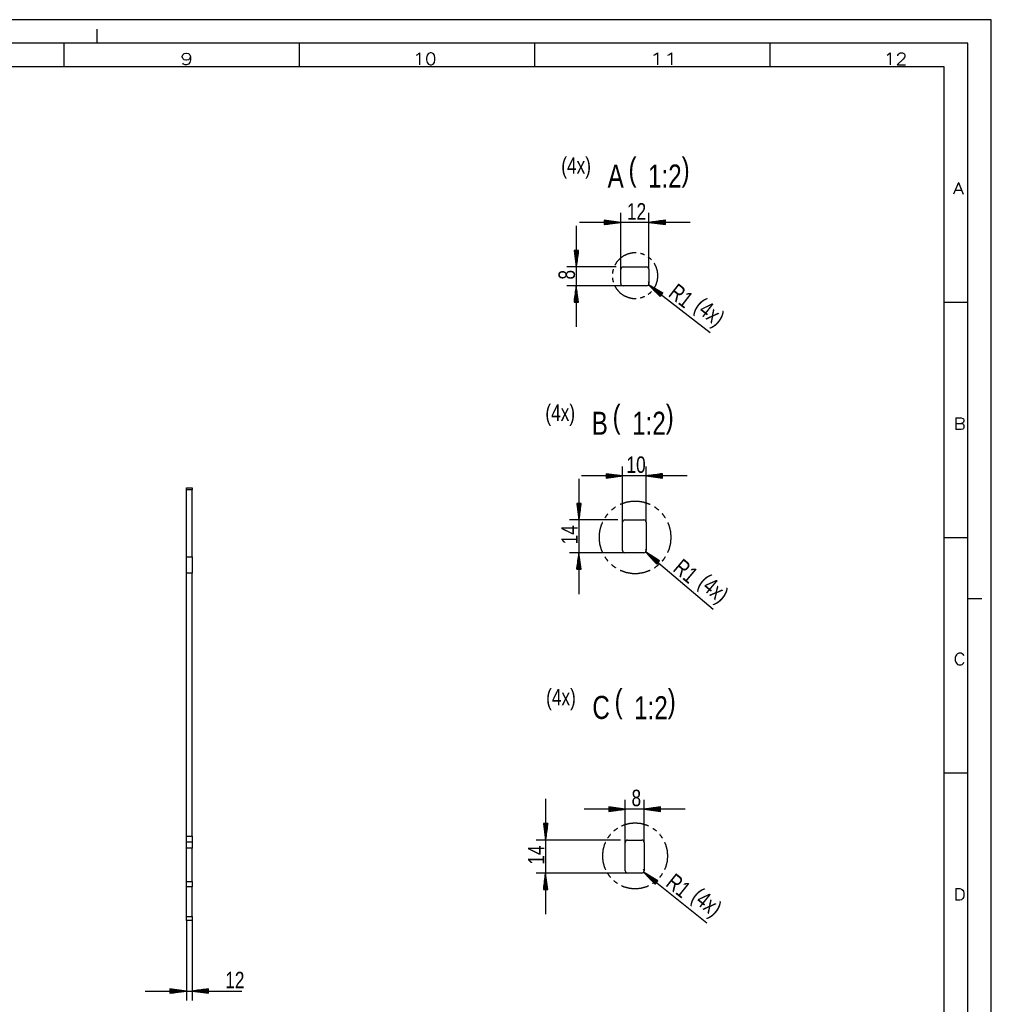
# Model space of a CAD drawing. Header units: millimetres. Extents: x -3 to 594, y -3 to 420.
# Tile 5 of 5: x 388 to 594, y 211 to 420. Entities that reach past the tile are written whole.
import ezdxf

# ---------------------------------------------------------------- set-up
doc = ezdxf.new("R2010")
doc.units = ezdxf.units.MM
doc.layers.add('1', color=7, linetype='Continuous')
doc.styles.add('SEACAD_Arial', font='arial.ttf', dxfattribs={"width": 0.75})
doc.styles.add('SEACAD_simplex_shx', font='simplex.shx', dxfattribs={"width": 0.587})

msp = doc.modelspace()

# ---------------------------------------------------------------- linework, layer by layer
at = {"layer": '1', "color": 7, "linetype": 'Continuous'}
for p, q in [((594, 420), (0, 420)), ((594, 0), (594, 420)), ((404, 415), (404, 418)), ((589, 415), (5, 415)), ((397, 410), (397, 415)), ((447, 410), (447, 415)), ((497, 410), (497, 415)), ((547, 410), (547, 415)), ((589, 5), (589, 415)), ((584, 410), (10, 410)), ((584, 10), (584, 410)), ((515.25, 366.97), (515.25, 378.94)), ((521.25, 366.97), (521.25, 378.94)), ((530, 376.94), (506.5, 376.94)), ((515.25, 376.94), (511.75, 377.4)), ((511.75, 377.4), (511.75, 376.48)), ((511.75, 377.4), (511.78, 377.4)), ((511.75, 377.4), (511.78, 377.4)), ((511.75, 377.35), (512.16, 377.35)), ((511.75, 377.3), (512.55, 377.3)), ((511.75, 377.24), (512.93, 377.24)), ((511.75, 377.19), (513.32, 377.19)), ((511.75, 377.14), (513.71, 377.14)), ((511.75, 377.09), (514.09, 377.09)), ((511.75, 377.04), (514.48, 377.04)), ((511.75, 376.99), (514.86, 376.99)), ((511.75, 376.48), (515.25, 376.94)), ((511.75, 376.94), (515.25, 376.94)), ((511.75, 376.94), (515.25, 376.94)), ((511.75, 376.89), (514.86, 376.89)), ((511.75, 376.84), (514.48, 376.84)), ((511.75, 376.79), (514.09, 376.79)), ((511.75, 376.74), (513.71, 376.74)), ((511.75, 376.69), (513.32, 376.69)), ((511.75, 376.64), (512.93, 376.64)), ((511.75, 376.58), (512.55, 376.58)), ((511.75, 376.53), (512.16, 376.53)), ((524.75, 377.4), (521.25, 376.94)), ((521.25, 376.94), (524.75, 376.48)), ((524.75, 376.94), (521.25, 376.94)), ((524.75, 376.94), (521.25, 376.94)), ((524.75, 376.99), (521.63, 376.99)), ((524.75, 376.89), (521.63, 376.89)), ((524.75, 377.04), (522.02, 377.04)), ((524.75, 376.84), (522.02, 376.84)), ((524.75, 377.09), (522.41, 377.09)), ((524.75, 376.79), (522.41, 376.79)), ((524.75, 377.14), (522.79, 377.14)), ((524.75, 376.74), (522.79, 376.74)), ((524.75, 377.19), (523.18, 377.19)), ((524.75, 376.69), (523.18, 376.69)), ((524.75, 377.24), (523.56, 377.24)), ((524.75, 376.64), (523.56, 376.64)), ((524.75, 377.3), (523.95, 377.3)), ((524.75, 376.58), (523.95, 376.58)), ((524.75, 377.35), (524.34, 377.35)), ((524.75, 376.53), (524.34, 376.53)), ((524.75, 377.4), (524.72, 377.4)), ((524.75, 377.4), (524.72, 377.4)), ((524.75, 376.48), (524.75, 377.4)), ((505.81, 376.22), (505.81, 354.72)), ((511.75, 376.48), (511.78, 376.48)), ((511.75, 376.48), (511.78, 376.48)), ((524.75, 376.48), (524.72, 376.48)), ((524.75, 376.48), (524.72, 376.48)), ((506.27, 370.97), (505.35, 370.97)), ((505.35, 370.97), (505.81, 367.47)), ((505.35, 370.97), (505.35, 370.95)), ((505.35, 370.97), (505.35, 370.95)), ((505.4, 370.97), (505.4, 370.56)), ((505.45, 370.97), (505.45, 370.18)), ((505.51, 370.97), (505.51, 369.79)), ((505.56, 370.97), (505.56, 369.4)), ((505.61, 370.97), (505.61, 369.02)), ((505.66, 370.97), (505.66, 368.63)), ((505.71, 370.97), (505.71, 368.25)), ((505.76, 370.97), (505.76, 367.86)), ((505.81, 367.47), (506.27, 370.97)), ((505.81, 370.97), (505.81, 367.47)), ((505.81, 370.97), (505.81, 367.47)), ((505.86, 370.97), (505.86, 367.86)), ((505.91, 370.97), (505.91, 368.25)), ((505.96, 370.97), (505.96, 368.63)), ((506.01, 370.97), (506.01, 369.02)), ((506.06, 370.97), (506.06, 369.4)), ((506.11, 370.97), (506.11, 369.79)), ((506.17, 370.97), (506.17, 370.18)), ((506.22, 370.97), (506.22, 370.56)), ((506.27, 370.97), (506.27, 370.95)), ((506.27, 370.97), (506.27, 370.95)), ((514.25, 367.47), (503.81, 367.47)), ((515.25, 363.97), (515.25, 366.97)), ((515.75, 367.47), (520.75, 367.47)), ((521.25, 366.97), (521.25, 363.97)), ((515.75, 363.47), (503.81, 363.47)), ((505.81, 363.47), (505.35, 359.97)), ((505.61, 359.97), (505.61, 361.93)), ((505.66, 359.97), (505.66, 362.32)), ((505.71, 359.97), (505.71, 362.7)), ((505.76, 359.97), (505.76, 363.09)), ((506.27, 359.97), (505.81, 363.47)), ((505.81, 359.97), (505.81, 363.47)), ((505.81, 359.97), (505.81, 363.47)), ((505.86, 359.97), (505.86, 363.09)), ((505.91, 359.97), (505.91, 362.7)), ((505.96, 359.97), (505.96, 362.32)), ((506.01, 359.97), (506.01, 361.93)), ((520.75, 363.47), (515.75, 363.47)), ((521.14, 363.67), (534.23, 353.53)), ((521.14, 363.67), (523.63, 361.16)), ((524.19, 361.89), (521.14, 363.67)), ((523.91, 361.52), (521.14, 363.67)), ((523.91, 361.52), (521.14, 363.67)), ((523.88, 361.48), (521.42, 363.39)), ((523.94, 361.56), (521.48, 363.47)), ((523.85, 361.44), (521.69, 363.11)), ((523.97, 361.6), (521.82, 363.28)), ((523.82, 361.4), (521.97, 362.84)), ((524, 361.64), (522.15, 363.08)), ((523.79, 361.36), (522.24, 362.56)), ((524.03, 361.68), (522.49, 362.88)), ((523.75, 361.32), (522.51, 362.29)), ((523.72, 361.28), (522.79, 362.01)), ((524.07, 361.72), (522.82, 362.69)), ((524.1, 361.76), (523.16, 362.49)), ((524.13, 361.8), (523.5, 362.29)), ((523.63, 361.16), (524.19, 361.89)), ((524.16, 361.85), (523.83, 362.1)), ((524.19, 361.89), (524.17, 361.9)), ((524.19, 361.89), (524.17, 361.9)), ((505.35, 359.97), (505.35, 360)), ((505.35, 359.97), (505.35, 360)), ((505.35, 359.97), (506.27, 359.97)), ((505.4, 359.97), (505.4, 360.39)), ((505.45, 359.97), (505.45, 360.77)), ((505.51, 359.97), (505.51, 361.16)), ((505.56, 359.97), (505.56, 361.54)), ((506.06, 359.97), (506.06, 361.54)), ((506.11, 359.97), (506.11, 361.16)), ((506.17, 359.97), (506.17, 360.77)), ((506.22, 359.97), (506.22, 360.39)), ((506.27, 359.97), (506.27, 360)), ((506.27, 359.97), (506.27, 360)), ((523.69, 361.24), (523.06, 361.73)), ((523.66, 361.2), (523.33, 361.46)), ((523.63, 361.16), (523.61, 361.18)), ((523.63, 361.16), (523.61, 361.18)), ((584, 360), (589, 360)), ((515.65, 313.24), (515.65, 325.09)), ((520.65, 313.24), (520.65, 325.09)), ((506.36, 322.49), (506.36, 297.99)), ((529.4, 323.09), (506.9, 323.09)), ((515.65, 323.09), (512.15, 323.55)), ((512.15, 323.55), (512.15, 322.63)), ((512.15, 323.55), (512.17, 323.55)), ((512.15, 323.55), (512.17, 323.55)), ((512.15, 323.49), (512.56, 323.49)), ((512.15, 323.44), (512.95, 323.44)), ((512.15, 323.39), (513.33, 323.39)), ((512.15, 323.34), (513.72, 323.34)), ((512.15, 323.29), (514.1, 323.29)), ((512.15, 323.24), (514.49, 323.24)), ((512.15, 323.19), (514.88, 323.19)), ((512.15, 323.14), (515.26, 323.14)), ((512.15, 322.63), (515.65, 323.09)), ((512.15, 323.09), (515.65, 323.09)), ((512.15, 323.09), (515.65, 323.09)), ((512.15, 323.04), (515.26, 323.04)), ((512.15, 322.99), (514.88, 322.99)), ((512.15, 322.94), (514.49, 322.94)), ((512.15, 322.89), (514.1, 322.89)), ((512.15, 322.83), (513.72, 322.83)), ((512.15, 322.78), (513.33, 322.78)), ((512.15, 322.73), (512.95, 322.73)), ((512.15, 322.68), (512.56, 322.68)), ((512.15, 322.63), (512.17, 322.63)), ((512.15, 322.63), (512.17, 322.63)), ((524.15, 323.55), (520.65, 323.09)), ((520.65, 323.09), (524.15, 322.63)), ((524.15, 323.09), (520.65, 323.09)), ((524.15, 323.09), (520.65, 323.09)), ((524.15, 323.14), (521.03, 323.14)), ((524.15, 323.04), (521.03, 323.04)), ((524.15, 323.19), (521.42, 323.19)), ((524.15, 322.99), (521.42, 322.99)), ((524.15, 323.24), (521.8, 323.24)), ((524.15, 322.94), (521.8, 322.94)), ((524.15, 323.29), (522.19, 323.29)), ((524.15, 322.89), (522.19, 322.89)), ((524.15, 323.34), (522.58, 323.34)), ((524.15, 322.83), (522.58, 322.83)), ((524.15, 323.39), (522.96, 323.39)), ((524.15, 322.78), (522.96, 322.78)), ((524.15, 323.44), (523.35, 323.44)), ((524.15, 322.73), (523.35, 322.73)), ((524.15, 323.49), (523.73, 323.49)), ((524.15, 322.68), (523.73, 322.68)), ((524.15, 323.55), (524.12, 323.55)), ((524.15, 323.55), (524.12, 323.55)), ((524.15, 322.63), (524.12, 322.63)), ((524.15, 322.63), (524.12, 322.63)), ((524.15, 322.63), (524.15, 323.55)), ((422.96, 320.54), (424.16, 320.54)), ((422.96, 320.12), (422.96, 320.54)), ((424.16, 320.12), (422.96, 320.12)), ((422.96, 305.88), (422.96, 320.12)), ((424.16, 320.54), (424.16, 320.12)), ((424.16, 305.88), (424.16, 320.12)), ((506.82, 317.24), (505.9, 317.24)), ((505.9, 317.24), (506.36, 313.74)), ((505.9, 317.24), (505.9, 317.21)), ((505.9, 317.24), (505.9, 317.21)), ((505.95, 317.24), (505.95, 316.83)), ((506, 317.24), (506, 316.44)), ((506.05, 317.24), (506.05, 316.06)), ((506.1, 317.24), (506.1, 315.67)), ((506.16, 317.24), (506.16, 315.29)), ((506.21, 317.24), (506.21, 314.9)), ((506.26, 317.24), (506.26, 314.51)), ((506.31, 317.24), (506.31, 314.13)), ((506.36, 313.74), (506.82, 317.24)), ((506.36, 317.24), (506.36, 313.74)), ((506.36, 317.24), (506.36, 313.74)), ((506.41, 317.24), (506.41, 314.13)), ((506.46, 317.24), (506.46, 314.51)), ((506.51, 317.24), (506.51, 314.9)), ((506.56, 317.24), (506.56, 315.29)), ((506.61, 317.24), (506.61, 315.67)), ((506.66, 317.24), (506.66, 316.06)), ((506.71, 317.24), (506.71, 316.44)), ((506.76, 317.24), (506.76, 316.83)), ((506.82, 317.24), (506.82, 317.21)), ((506.82, 317.24), (506.82, 317.21)), ((514.65, 313.74), (504.36, 313.74)), ((515.65, 307.24), (515.65, 313.24)), ((516.15, 313.74), (520.15, 313.74)), ((520.65, 313.24), (520.65, 307.24)), ((584, 310), (589, 310)), ((422.96, 305.88), (424.16, 305.88)), ((516.15, 306.74), (504.36, 306.74)), ((506.36, 306.74), (505.9, 303.24)), ((506.21, 303.24), (506.21, 305.58)), ((506.26, 303.24), (506.26, 305.97)), ((506.31, 303.24), (506.31, 306.36)), ((506.82, 303.24), (506.36, 306.74)), ((506.36, 303.24), (506.36, 306.74)), ((506.36, 303.24), (506.36, 306.74)), ((506.41, 303.24), (506.41, 306.36)), ((506.46, 303.24), (506.46, 305.97)), ((506.51, 303.24), (506.51, 305.58)), ((520.15, 306.74), (516.15, 306.74)), ((520.53, 306.92), (534.89, 294.78)), ((520.53, 306.92), (522.9, 304.31)), ((523.5, 305.01), (520.53, 306.92)), ((523.2, 304.66), (520.53, 306.92)), ((523.2, 304.66), (520.53, 306.92)), ((523.17, 304.62), (520.79, 306.63)), ((523.23, 304.7), (520.86, 306.71)), ((523.14, 304.58), (521.05, 306.34)), ((523.27, 304.74), (521.18, 306.5)), ((523.1, 304.54), (521.31, 306.06)), ((523.3, 304.78), (521.51, 306.29)), ((523.07, 304.5), (521.58, 305.77)), ((523.33, 304.81), (521.84, 306.08)), ((523.04, 304.47), (521.84, 305.48)), ((523.37, 304.85), (522.17, 305.87)), ((523.4, 304.89), (522.49, 305.66)), ((523.43, 304.93), (522.82, 305.45)), ((505.95, 303.24), (505.95, 303.65)), ((506, 303.24), (506, 304.04)), ((506.05, 303.24), (506.05, 304.43)), ((506.1, 303.24), (506.1, 304.81)), ((506.16, 303.24), (506.16, 305.2)), ((506.56, 303.24), (506.56, 305.2)), ((506.61, 303.24), (506.61, 304.81)), ((506.66, 303.24), (506.66, 304.43)), ((506.71, 303.24), (506.71, 304.04)), ((506.76, 303.24), (506.76, 303.65)), ((523, 304.43), (522.1, 305.19)), ((522.97, 304.39), (522.36, 304.9)), ((522.94, 304.35), (522.62, 304.62)), ((522.91, 304.31), (522.89, 304.33)), ((522.91, 304.31), (522.89, 304.33)), ((522.9, 304.31), (523.5, 305.01)), ((523.46, 304.97), (523.15, 305.24)), ((523.5, 305.01), (523.48, 305.03)), ((523.5, 305.01), (523.48, 305.03)), ((424.16, 302.41), (422.96, 302.41)), ((422.96, 246.51), (422.96, 302.41)), ((424.16, 246.51), (424.16, 302.41)), ((505.9, 303.24), (505.9, 303.27)), ((505.9, 303.24), (505.9, 303.27)), ((505.9, 303.24), (506.82, 303.24)), ((506.82, 303.24), (506.82, 303.27)), ((506.82, 303.24), (506.82, 303.27)), ((589, 297), (592, 297)), ((584, 260), (589, 260)), ((499.28, 254.45), (499.28, 229.95)), ((516.2, 245.2), (516.2, 254.27)), ((520.2, 245.2), (520.2, 254.27)), ((528.95, 252.27), (507.45, 252.27)), ((516.2, 252.27), (512.7, 252.74)), ((512.7, 252.74), (512.7, 251.81)), ((512.7, 252.73), (512.72, 252.73)), ((512.7, 252.73), (512.72, 252.73)), ((512.7, 252.68), (513.11, 252.68)), ((512.7, 252.63), (513.49, 252.63)), ((512.7, 252.58), (513.88, 252.58)), ((512.7, 252.53), (514.27, 252.53)), ((512.7, 252.48), (514.65, 252.48)), ((512.7, 252.43), (515.04, 252.43)), ((512.7, 252.38), (515.42, 252.38)), ((512.7, 252.33), (515.81, 252.33)), ((512.7, 251.81), (516.2, 252.27)), ((512.7, 252.27), (516.2, 252.27)), ((512.7, 252.27), (516.2, 252.27)), ((512.7, 252.22), (515.81, 252.22)), ((512.7, 252.17), (515.42, 252.17)), ((512.7, 252.12), (515.04, 252.12)), ((512.7, 252.07), (514.65, 252.07)), ((512.7, 252.02), (514.27, 252.02)), ((512.7, 251.97), (513.88, 251.97)), ((512.7, 251.92), (513.49, 251.92)), ((512.7, 251.87), (513.11, 251.87)), ((512.7, 251.82), (512.72, 251.82)), ((512.7, 251.82), (512.72, 251.82)), ((523.7, 252.74), (520.2, 252.27)), ((520.2, 252.27), (523.7, 251.81)), ((523.7, 252.27), (520.2, 252.27)), ((523.7, 252.27), (520.2, 252.27)), ((523.7, 252.33), (520.58, 252.33)), ((523.7, 252.22), (520.58, 252.22)), ((523.7, 252.38), (520.97, 252.38)), ((523.7, 252.17), (520.97, 252.17)), ((523.7, 252.43), (521.35, 252.43)), ((523.7, 252.12), (521.35, 252.12)), ((523.7, 252.48), (521.74, 252.48)), ((523.7, 252.07), (521.74, 252.07)), ((523.7, 252.53), (522.12, 252.53)), ((523.7, 252.02), (522.12, 252.02)), ((523.7, 252.58), (522.51, 252.58)), ((523.7, 251.97), (522.51, 251.97)), ((523.7, 252.63), (522.9, 252.63)), ((523.7, 251.92), (522.9, 251.92)), ((523.7, 252.68), (523.28, 252.68)), ((523.7, 251.87), (523.28, 251.87)), ((523.7, 252.73), (523.67, 252.73)), ((523.7, 252.73), (523.67, 252.73)), ((523.7, 251.82), (523.67, 251.82)), ((523.7, 251.82), (523.67, 251.82)), ((523.7, 251.81), (523.7, 252.74)), ((499.74, 249.2), (498.81, 249.2)), ((498.81, 249.2), (499.28, 245.7)), ((498.82, 249.2), (498.82, 249.17)), ((498.82, 249.2), (498.82, 249.17)), ((498.87, 249.2), (498.87, 248.78)), ((498.92, 249.2), (498.92, 248.4)), ((498.97, 249.2), (498.97, 248.01)), ((499.02, 249.2), (499.02, 247.63)), ((499.07, 249.2), (499.07, 247.24)), ((499.12, 249.2), (499.12, 246.86)), ((499.17, 249.2), (499.17, 246.47)), ((499.22, 249.2), (499.22, 246.08)), ((499.28, 245.7), (499.74, 249.2)), ((499.28, 249.2), (499.28, 245.7)), ((499.28, 249.2), (499.28, 245.7)), ((499.33, 249.2), (499.33, 246.08)), ((499.38, 249.2), (499.38, 246.47)), ((499.43, 249.2), (499.43, 246.86)), ((499.48, 249.2), (499.48, 247.24)), ((499.53, 249.2), (499.53, 247.63)), ((499.58, 249.2), (499.58, 248.01)), ((499.63, 249.2), (499.63, 248.4)), ((499.68, 249.2), (499.68, 248.78)), ((499.73, 249.2), (499.73, 249.17)), ((499.73, 249.2), (499.73, 249.17)), ((422.96, 246.51), (424.16, 246.51)), ((424.16, 245.24), (422.96, 245.24)), ((515.2, 245.7), (497.28, 245.7)), ((516.2, 239.2), (516.2, 245.2)), ((516.7, 245.7), (519.7, 245.7)), ((520.2, 245.2), (520.2, 239.2)), ((424.16, 243.96), (422.96, 243.96)), ((422.96, 236.92), (422.96, 243.96)), ((424.16, 236.92), (424.16, 243.96)), ((516.7, 238.7), (497.28, 238.7)), ((499.28, 238.7), (498.81, 235.2)), ((499.74, 235.2), (499.28, 238.7)), ((499.28, 235.2), (499.28, 238.7)), ((499.28, 235.2), (499.28, 238.7)), ((519.7, 238.7), (516.7, 238.7)), ((520.09, 238.89), (533.56, 228.11)), ((520.09, 238.89), (522.53, 236.34)), ((523.11, 237.06), (520.09, 238.89)), ((522.82, 236.7), (520.09, 238.89)), ((522.82, 236.7), (520.09, 238.89)), ((522.79, 236.66), (520.36, 238.6)), ((522.85, 236.74), (520.42, 238.68)), ((522.88, 236.78), (520.75, 238.48)), ((422.96, 236.92), (424.16, 236.92)), ((422.96, 235.77), (422.96, 236.92)), ((424.16, 236.92), (424.16, 235.77)), ((498.97, 235.2), (498.97, 236.38)), ((499.02, 235.2), (499.02, 236.77)), ((499.07, 235.2), (499.07, 237.15)), ((499.12, 235.2), (499.12, 237.54)), ((499.17, 235.2), (499.17, 237.93)), ((499.22, 235.2), (499.22, 238.31)), ((499.33, 235.2), (499.33, 238.31)), ((499.38, 235.2), (499.38, 237.93)), ((499.43, 235.2), (499.43, 237.54)), ((499.48, 235.2), (499.48, 237.15)), ((499.53, 235.2), (499.53, 236.77)), ((499.58, 235.2), (499.58, 236.38)), ((522.76, 236.62), (520.62, 238.32)), ((522.72, 236.58), (520.89, 238.04)), ((522.91, 236.82), (521.08, 238.28)), ((522.69, 236.54), (521.16, 237.76)), ((522.95, 236.86), (521.42, 238.08)), ((522.66, 236.5), (521.43, 237.48)), ((522.63, 236.46), (521.7, 237.2)), ((522.98, 236.9), (521.75, 237.88)), ((522.6, 236.42), (521.97, 236.92)), ((523.01, 236.94), (522.08, 237.68)), ((522.56, 236.38), (522.24, 236.64)), ((523.04, 236.98), (522.42, 237.48)), ((522.53, 236.34), (523.11, 237.06)), ((523.07, 237.02), (522.75, 237.27)), ((523.1, 237.06), (523.08, 237.07)), ((523.1, 237.06), (523.08, 237.07)), ((424.16, 235.77), (422.96, 235.77)), ((422.96, 229.45), (422.96, 235.77)), ((424.16, 229.45), (424.16, 235.77)), ((498.81, 235.2), (499.74, 235.2)), ((498.82, 235.2), (498.82, 235.23)), ((498.82, 235.2), (498.82, 235.23)), ((498.87, 235.2), (498.87, 235.61)), ((498.92, 235.2), (498.92, 236)), ((499.63, 235.2), (499.63, 236)), ((499.68, 235.2), (499.68, 235.61)), ((499.73, 235.2), (499.73, 235.23)), ((499.73, 235.2), (499.73, 235.23)), ((522.53, 236.34), (522.51, 236.36)), ((522.53, 236.34), (522.51, 236.36)), ((422.96, 229.45), (424.16, 229.45)), ((422.96, 228.64), (422.96, 211.64)), ((424.16, 228.64), (422.96, 228.64)), ((424.16, 228.64), (424.16, 211.64)), ((414.21, 213.64), (434.74, 213.64)), ((422.96, 213.64), (419.46, 214.1)), ((419.46, 214.1), (419.46, 213.18)), ((419.46, 214.1), (419.49, 214.1)), ((419.46, 214.1), (419.49, 214.1)), ((419.46, 214.05), (419.87, 214.05)), ((419.46, 214), (420.26, 214)), ((419.46, 213.95), (420.64, 213.95)), ((419.46, 213.9), (421.03, 213.9)), ((419.46, 213.85), (421.42, 213.85)), ((419.46, 213.8), (421.8, 213.8)), ((419.46, 213.75), (422.19, 213.75)), ((419.46, 213.69), (422.57, 213.69)), ((419.46, 213.18), (422.96, 213.64)), ((419.46, 213.64), (422.96, 213.64)), ((419.46, 213.64), (422.96, 213.64)), ((419.46, 213.59), (422.57, 213.59)), ((419.46, 213.54), (422.19, 213.54)), ((419.46, 213.49), (421.8, 213.49)), ((419.46, 213.44), (421.42, 213.44)), ((419.46, 213.39), (421.03, 213.39)), ((427.66, 214.1), (424.16, 213.64)), ((424.16, 213.64), (427.66, 213.18)), ((427.66, 213.64), (424.16, 213.64)), ((427.66, 213.64), (424.16, 213.64)), ((427.66, 213.69), (424.54, 213.69)), ((427.66, 213.59), (424.54, 213.59)), ((427.66, 213.75), (424.93, 213.75)), ((427.66, 213.54), (424.93, 213.54)), ((427.66, 213.8), (425.32, 213.8)), ((427.66, 213.49), (425.32, 213.49)), ((427.66, 213.85), (425.7, 213.85)), ((427.66, 213.44), (425.7, 213.44)), ((427.66, 213.9), (426.09, 213.9)), ((427.66, 213.39), (426.09, 213.39)), ((427.66, 213.95), (426.47, 213.95)), ((427.66, 214), (426.86, 214)), ((427.66, 214.05), (427.25, 214.05)), ((427.66, 214.1), (427.63, 214.1)), ((427.66, 214.1), (427.63, 214.1)), ((427.66, 213.18), (427.66, 214.1)), ((419.46, 213.34), (420.64, 213.34)), ((419.46, 213.29), (420.26, 213.29)), ((419.46, 213.24), (419.87, 213.24)), ((419.46, 213.19), (419.49, 213.19)), ((419.46, 213.19), (419.49, 213.19)), ((427.66, 213.34), (426.47, 213.34)), ((427.66, 213.29), (426.86, 213.29)), ((427.66, 213.24), (427.25, 213.24)), ((427.66, 213.19), (427.63, 213.19)), ((427.66, 213.19), (427.63, 213.19))]:
    msp.add_line(p, q, dxfattribs=at)
for centre, start, end in [((515.75, 366.97), 90, 180), ((520.75, 366.97), 0, 90), ((515.75, 363.97), 180, 270), ((520.75, 363.97), 270, 0), ((520.75, 363.97), 0, 38.1891), ((516.15, 313.24), 90, 180), ((520.15, 313.24), 0, 90), ((520.15, 307.24), 0, 35.7483), ((516.15, 307.24), 180, 270), ((520.15, 307.24), 270, 0), ((516.7, 245.2), 90, 180), ((519.7, 245.2), 0, 90), ((516.7, 239.2), 180, 270), ((519.7, 239.2), 270, 0), ((519.7, 239.2), 0, 37.3)]:
    msp.add_arc(centre, 0.5, start, end, dxfattribs=at)
for points, knots in [([(518.53, 370.45), (517.79, 370.45), (516.8, 370.24), (515.87, 369.83), (515.05, 369.23), (514.37, 368.48), (514, 367.84)], [0, 0, 0.133339, 0.316666, 0.500002, 0.683336, 0.866671, 1, 1]), ([(520.31, 370.01), (519.8, 370.24), (519.44, 370.32)], [0, 0, 0.600008, 1, 1]), ([(521.8, 368.96), (521.55, 369.23), (521.1, 369.55)], [0, 0, 0.400003, 1, 1]), ([(523.16, 365.62), (523.05, 366.63), (522.74, 367.6), (522.37, 368.24)], [0, 0, 0.36666, 0.733332, 1, 1]), ([(513.67, 366.98), (513.55, 366.63), (513.49, 366.08)], [0, 0, 0.400013, 1, 1]), ([(513.49, 365.16), (513.55, 364.61), (513.67, 364.26)], [0, 0, 0.600031, 1, 1]), ([(522.37, 363.01), (522.74, 363.65), (523.05, 364.61), (523.16, 365.62)], [0, 0, 0.266678, 0.63333, 1, 1]), ([(514, 363.41), (514.37, 362.77), (515.05, 362.01), (515.87, 361.42), (516.8, 361.01), (517.79, 360.79), (518.53, 360.79)], [0, 0, 0.133335, 0.316664, 0.499998, 0.683333, 0.866661, 1, 1]), ([(521.1, 361.69), (521.55, 362.01), (521.8, 362.29)], [0, 0, 0.600028, 1, 1]), ([(519.44, 360.93), (519.8, 361.01), (520.31, 361.23)], [0, 0, 0.399992, 1, 1]), ([(514.16, 316.47), (514.11, 316.44), (513.29, 315.81)], [0, 0, 0.052628, 1, 1]), ([(521.48, 316.99), (521.38, 317.05), (520.18, 317.46), (518.93, 317.67), (517.67, 317.67), (516.42, 317.46), (515.22, 317.05), (515.12, 316.99)], [0, 0, 0.017543, 0.210526, 0.403511, 0.596489, 0.789474, 0.982457, 1, 1]), ([(523.31, 315.81), (522.5, 316.44), (522.45, 316.47)], [0, 0, 0.947372, 1, 1]), ([(512.52, 315.03), (512.25, 314.73), (511.87, 314.15)], [0, 0, 0.368417, 1, 1]), ([(524.73, 314.15), (524.35, 314.73), (524.08, 315.03)], [0, 0, 0.631583, 1, 1]), ([(511.35, 313.2), (511.05, 312.51), (510.73, 311.28), (510.63, 310.02), (510.73, 308.76), (511.05, 307.53), (511.35, 306.84)], [0, 0, 0.114035, 0.307015, 0.499998, 0.692982, 0.885965, 1, 1]), ([(525.97, 310.02), (525.87, 311.28), (525.56, 312.51), (525.26, 313.2)], [0, 0, 0.385968, 0.77193, 1, 1]), ([(525.26, 306.84), (525.56, 307.53), (525.87, 308.76), (525.97, 310.02)], [0, 0, 0.228069, 0.614034, 1, 1]), ([(422.96, 302.41), (422.96, 304.14), (422.96, 305.88)], [0, 0, 0.499958, 1, 1]), ([(424.16, 305.88), (424.16, 305.05), (424.16, 303.23), (424.16, 302.41)], [0, 0, 0.237688, 0.762372, 1, 1]), ([(511.87, 305.89), (512.25, 305.31), (512.52, 305.01)], [0, 0, 0.631577, 1, 1]), ([(524.08, 305.01), (524.35, 305.31), (524.73, 305.89)], [0, 0, 0.368423, 1, 1]), ([(513.29, 304.24), (514.11, 303.6), (514.16, 303.57)], [0, 0, 0.947372, 1, 1]), ([(522.45, 303.57), (522.5, 303.6), (523.31, 304.24)], [0, 0, 0.052628, 1, 1]), ([(515.12, 303.05), (515.22, 303), (516.42, 302.58), (517.67, 302.38), (518.93, 302.38), (520.18, 302.58), (521.38, 303), (521.48, 303.05)], [0, 0, 0.017543, 0.210525, 0.40351, 0.59649, 0.789475, 0.982457, 1, 1]), ([(521.18, 248.66), (520.68, 248.89), (519.51, 249.21), (518.3, 249.31), (517.09, 249.21), (515.92, 248.89), (515.42, 248.66)], [0, 0, 0.092591, 0.296299, 0.499997, 0.703701, 0.907409, 1, 1]), ([(513.05, 246.91), (512.97, 246.83), (512.46, 246.11)], [0, 0, 0.11113, 1, 1]), ([(514.55, 248.19), (513.83, 247.69), (513.75, 247.61)], [0, 0, 0.888869, 1, 1]), ([(522.85, 247.61), (522.77, 247.69), (522.05, 248.19)], [0, 0, 0.111131, 1, 1]), ([(524.14, 246.11), (523.63, 246.83), (523.55, 246.91)], [0, 0, 0.88887, 1, 1]), ([(422.96, 245.24), (422.96, 245.83), (422.96, 246.51)], [0, 0, 0.463819, 1, 1]), ([(422.96, 243.96), (422.96, 244.65), (422.96, 245.24)], [0, 0, 0.53596, 1, 1]), ([(424.16, 246.51), (424.16, 245.83), (424.16, 245.24)], [0, 0, 0.536181, 1, 1]), ([(424.16, 245.24), (424.16, 245.09), (424.16, 243.96)], [0, 0, 0.119036, 1, 1]), ([(511.99, 245.23), (511.76, 244.74), (511.45, 243.56), (511.34, 242.35), (511.45, 241.15), (511.76, 239.97), (511.99, 239.47)], [0, 0, 0.092594, 0.296296, 0.5, 0.703701, 0.907403, 1, 1]), ([(525.26, 242.35), (525.15, 243.56), (524.84, 244.74), (524.61, 245.23)], [0, 0, 0.407408, 0.814812, 1, 1]), ([(524.61, 239.47), (524.84, 239.97), (525.15, 241.15), (525.26, 242.35)], [0, 0, 0.185194, 0.592599, 1, 1]), ([(512.46, 238.6), (512.97, 237.88), (513.05, 237.8)], [0, 0, 0.88887, 1, 1]), ([(523.55, 237.8), (523.63, 237.88), (524.14, 238.6)], [0, 0, 0.11113, 1, 1]), ([(513.75, 237.1), (513.83, 237.02), (514.55, 236.52)], [0, 0, 0.111131, 1, 1]), ([(522.05, 236.52), (522.77, 237.02), (522.85, 237.1)], [0, 0, 0.888869, 1, 1]), ([(515.42, 236.05), (515.92, 235.81), (517.09, 235.5), (518.3, 235.39), (519.51, 235.5), (520.68, 235.81), (521.18, 236.05)], [0, 0, 0.092593, 0.296299, 0.500003, 0.703701, 0.907407, 1, 1]), ([(422.96, 228.64), (422.96, 228.75), (422.96, 229.45)], [0, 0, 0.128235, 1, 1]), ([(424.16, 229.45), (424.16, 228.75), (424.16, 228.64)], [0, 0, 0.871765, 1, 1])]:
    msp.add_open_spline(points, degree=1, knots=knots, dxfattribs=at)

# ---------------------------------------------------------------- texts
at = {"layer": '1', "attachment_point": 7}
for s, insert, char_height, width, style in [('{\\fsimplex|b0||i0||c0|p34;\\C7;\\H2.5;\\W1.292;9}', (421.61, 410.42), 2.5, 4.9764, 'SEACAD_simplex_shx'), ('{\\fsimplex|b0||i0||c0|p34;\\C7;\\H2.5;\\W1.179;10}', (471.1, 410.43), 2.5, 6.7361, 'SEACAD_simplex_shx'), ('{\\fsimplex|b0||i0||c0|p34;\\C7;\\H2.5;\\W1.407;11}', (521.37, 410.43), 2.5, 6.9676, 'SEACAD_simplex_shx'), ('{\\fsimplex|b0||i0||c0|p34;\\C7;\\H2.5;\\W1.179;12}', (571.1, 410.43), 2.5, 6.7361, 'SEACAD_simplex_shx'), ('{\\fArial|b0||i0||c0|p34;\\C7;\\H3.5;\\W0.75;(4x)}', (502.61, 386.22), 3.5, 6.2391, 'SEACAD_Arial'), ('{\\fArial|b0||i0||c0|p34;\\C7;\\H4.9;\\W0.75;A}', (512.46, 384.33), 4.9, 3.4087, 'SEACAD_Arial'), ('{\\fArial|b0||i0||c0|p34;\\C7;\\H4.9;\\W0.75;(}', (516.9, 384.33), 4.9, 1.7044, 'SEACAD_Arial'), ('{\\fArial|b0||i0||c0|p34;\\C7;\\H4.900001;\\W0.75;1:2}', (521.06, 384.33), 4.9, 6.9239, 'SEACAD_Arial'), ('{\\fArial|b0||i0||c0|p34;\\C7;\\H4.9;\\W0.75;)}', (528.19, 384.33), 4.9, 1.7044, 'SEACAD_Arial'), ('{\\fsimplex|b0||i0||c0|p34;\\C7;\\H2.5;\\W1.216;A}', (585.83, 382.93), 2.5, 5.0232, 'SEACAD_simplex_shx'), ('{\\fArial|b0||i0||c0|p34;\\C7;\\H3.5;\\W0.75;12}', (516.57, 377.52), 3.5, 3.9565, 'SEACAD_Arial'), ('{\\fArial|b0||i0||c0|p34;\\C7;\\H3.5;\\W0.75;(4x)}', (499.23, 333.71), 3.5, 6.2391, 'SEACAD_Arial'), ('{\\fArial|b0||i0||c0|p34;\\C7;\\H4.9;\\W0.75;(}', (513.52, 331.82), 4.9, 1.7044, 'SEACAD_Arial'), ('{\\fArial|b0||i0||c0|p34;\\C7;\\H4.900001;\\W0.75;1:2}', (517.68, 331.82), 4.9, 6.9239, 'SEACAD_Arial'), ('{\\fArial|b0||i0||c0|p34;\\C7;\\H4.9;\\W0.75;)}', (524.81, 331.82), 4.9, 1.7044, 'SEACAD_Arial'), ('{\\fArial|b0||i0||c0|p34;\\C7;\\H4.9;\\W0.75;B}', (509.08, 331.82), 4.9, 3.4087, 'SEACAD_Arial'), ('{\\fsimplex|b0||i0||c0|p34;\\C7;\\H2.5;\\W1.148;B}', (585.97, 332.92), 2.5, 5.3066, 'SEACAD_simplex_shx'), ('{\\fArial|b0||i0||c0|p34;\\C7;\\H3.5;\\W0.75;10}', (516.47, 323.67), 3.5, 3.9565, 'SEACAD_Arial'), ('{\\fsimplex|b0||i0||c0|p34;\\C7;\\H2.5;\\W1.148;C}', (585.97, 282.92), 2.5, 5.3066, 'SEACAD_simplex_shx'), ('{\\fArial|b0||i0||c0|p34;\\C7;\\H3.5;\\W0.75;(4x)}', (499.39, 273.27), 3.5, 6.2391, 'SEACAD_Arial'), ('{\\fArial|b0||i0||c0|p34;\\C7;\\H4.9;\\W0.75;C}', (509.22, 271.38), 4.9, 3.6217, 'SEACAD_Arial'), ('{\\fArial|b0||i0||c0|p34;\\C7;\\H4.9;\\W0.75;(}', (513.94, 271.38), 4.9, 1.7044, 'SEACAD_Arial'), ('{\\fArial|b0||i0||c0|p34;\\C7;\\H4.900001;\\W0.75;1:2}', (518.1, 271.38), 4.9, 6.9239, 'SEACAD_Arial'), ('{\\fArial|b0||i0||c0|p34;\\C7;\\H4.9;\\W0.75;)}', (525.24, 271.38), 4.9, 1.7044, 'SEACAD_Arial'), ('{\\fArial|b0||i0||c0|p34;\\C7;\\H3.5;\\W0.75;8}', (517.54, 252.86), 3.5, 1.9783, 'SEACAD_Arial'), ('{\\fsimplex|b0||i0||c0|p34;\\C7;\\H2.5;\\W1.148;D}', (585.97, 232.92), 2.5, 4.7878, 'SEACAD_simplex_shx'), ('{\\fArial|b0||i0||c0|p34;\\C7;\\H3.5;\\W0.75;12}', (431.2, 214.23), 3.5, 3.9565, 'SEACAD_Arial')]:
    msp.add_mtext(s, dxfattribs=dict(at, insert=insert, char_height=char_height, width=width, style=style))
at = {"layer": '1', "char_height": 3.5, "attachment_point": 7, "style": 'SEACAD_Arial'}
for s, insert, width, rotation in [('{\\fArial|b0||i0||c0|p34;\\C7;\\H3.5;\\W0.75;8}', (505.57, 364.79), 1.9783, 90), ('{\\fArial|b0||i0||c0|p34;\\C7;\\H3.5;\\W0.75;R}', (525.15, 361.4), 2.587, 322.2254), ('{\\fArial|b0||i0||c0|p34;\\C7;\\H3.5;\\W0.75;1}', (527.24, 359.78), 1.9783, 322.2254), ('{\\fArial|b0||i0||c0|p34;\\C7;\\H3.5;\\W0.75;(4x)}', (529.96, 357.67), 6.2391, 322.2254), ('{\\fArial|b0||i0||c0|p34;\\C7;\\H3.5;\\W0.75;14}', (506.12, 308.53), 3.9565, 90), ('{\\fArial|b0||i0||c0|p34;\\C7;\\H3.5;\\W0.75;R}', (526.14, 303.04), 2.587, 319.7846), ('{\\fArial|b0||i0||c0|p34;\\C7;\\H3.5;\\W0.75;1}', (528.17, 301.33), 1.9783, 319.7846), ('{\\fArial|b0||i0||c0|p34;\\C7;\\H3.5;\\W0.75;(4x)}', (530.79, 299.11), 6.2391, 319.7846), ('{\\fArial|b0||i0||c0|p34;\\C7;\\H3.5;\\W0.75;14}', (499.04, 240.49), 3.9565, 90), ('{\\fArial|b0||i0||c0|p34;\\C7;\\H3.5;\\W0.75;R}', (524.6, 236.13), 2.587, 321.3363), ('{\\fArial|b0||i0||c0|p34;\\C7;\\H3.5;\\W0.75;1}', (526.67, 234.47), 1.9783, 321.3363), ('{\\fArial|b0||i0||c0|p34;\\C7;\\H3.5;\\W0.75;(4x)}', (529.35, 232.32), 6.2391, 321.3363)]:
    msp.add_mtext(s, dxfattribs=dict(at, insert=insert, width=width, rotation=rotation))

doc.saveas('drawing.dxf')
